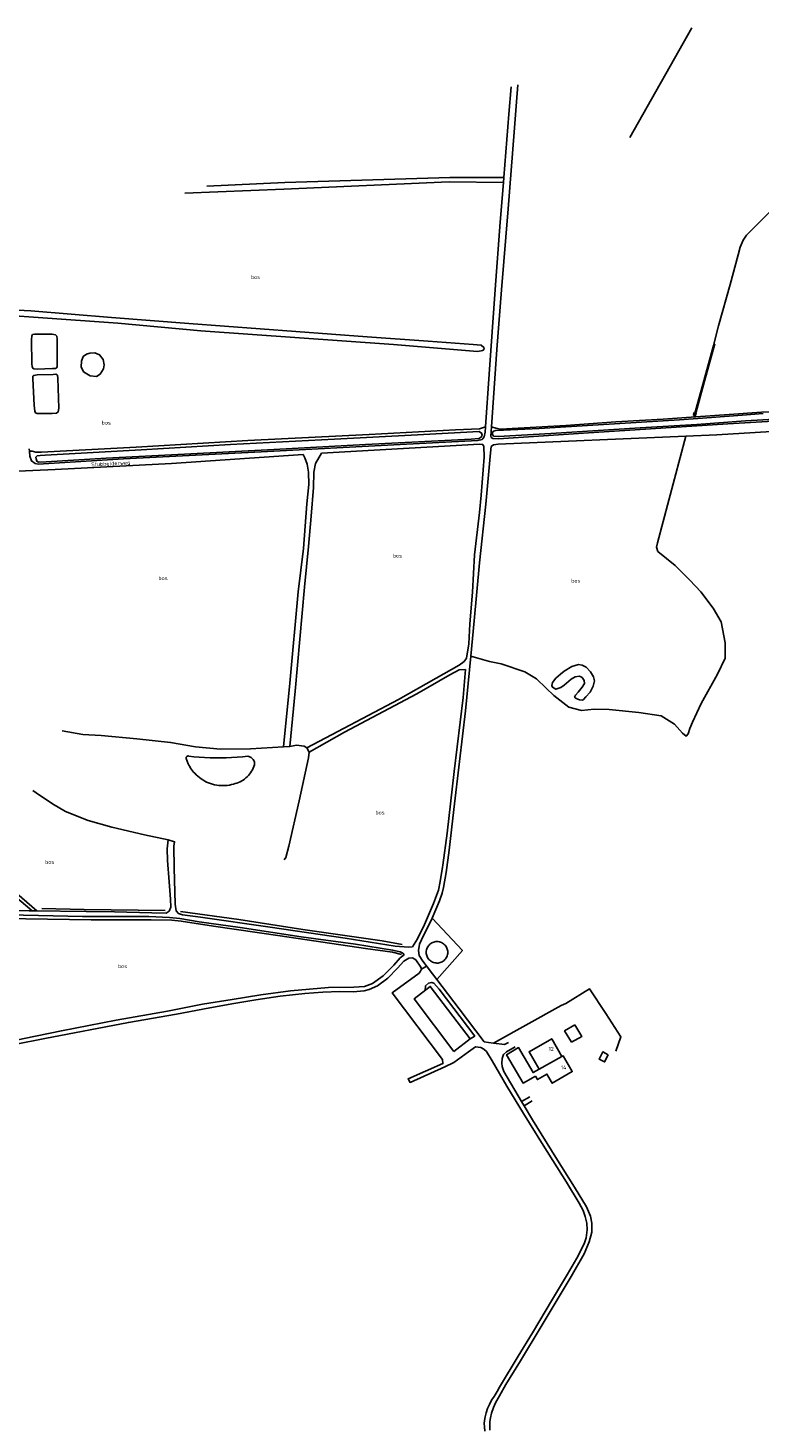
# Model space of a CAD drawing. Header units: metres. Extents: x 226218 to 240385, y 439369 to 449677.
# Tile 14 of 256: x 227448 to 227918, y 440814 to 441713. Entities that reach past the tile are written whole.
import ezdxf

# ---------------------------------------------------------------- set-up
doc = ezdxf.new("R2010")
doc.units = ezdxf.units.M
doc.header["$MEASUREMENT"] = 0
for name, color, linetype in [('CULTUURAANDUIDING', 253, 'Continuous'), ('DAKRAND', 4, 'Continuous'), ('DAKRAND-BYG', 4, 'Continuous'), ('HOOFDGEBOUW', 4, 'Continuous'), ('HOUTWAL', 253, 'Continuous'), ('HUISNUMMER', 253, 'Continuous'), ('INSTEEKSLOOT', 153, 'Continuous'), ('KANTVERH', 253, 'Continuous'), ('MIDSLTGREPPEL', 253, 'Continuous'), ('OVERIGEAFSCH', 253, 'Continuous'), ('OVLIJNOBJ', 253, 'Continuous'), ('RASTER', 253, 'Continuous'), ('STRAATNAAM', 253, 'Continuous'), ('TUSSENMUUR', 253, 'Continuous')]:
    doc.layers.add(name, color=color, linetype=linetype)
doc.styles.get("Standard").update_dxf_attribs({"font": 'iso.shx'})

msp = doc.modelspace()

# ---------------------------------------------------------------- linework, layer by layer
at = {"layer": 'DAKRAND'}
msp.add_lwpolyline([(227772.16, 441042.44), (227772.05, 441042.38), (227762.66, 441058.45), (227755.01, 441053.85), (227765.54, 441035.68), (227773.51, 441040.09)], dxfattribs=at)
at = {"layer": 'DAKRAND-BYG'}
for points in [[(227711.89, 441126.31), (227711.17, 441126.43), (227710.45, 441126.47), (227709.73, 441126.44), (227709.02, 441126.34), (227708.32, 441126.16), (227707.64, 441125.91), (227707, 441125.59), (227706.39, 441125.2), (227705.82, 441124.75), (227705.31, 441124.24), (227704.85, 441123.69), (227704.45, 441123.09), (227704.11, 441122.45), (227703.85, 441121.78), (227703.65, 441121.08), (227703.53, 441120.37), (227703.49, 441119.65), (227703.52, 441118.93), (227703.62, 441118.21), (227703.8, 441117.51), (227704.05, 441116.84), (227704.38, 441116.19), (227704.76, 441115.58), (227705.21, 441115.02), (227705.72, 441114.5), (227706.27, 441114.04), (227706.88, 441113.64), (227707.51, 441113.31), (227708.19, 441113.04), (227708.88, 441112.85)], [(227708.88, 441112.85), (227709.59, 441112.73), (227710.31, 441112.68), (227711.04, 441112.71), (227711.75, 441112.82), (227712.45, 441113), (227713.13, 441113.25), (227713.77, 441113.57), (227714.38, 441113.96), (227714.95, 441114.41), (227715.46, 441114.91), (227715.92, 441115.47), (227716.32, 441116.07), (227716.66, 441116.71), (227716.92, 441117.38), (227717.11, 441118.08), (227717.23, 441118.79), (227717.28, 441119.51), (227717.25, 441120.23), (227717.14, 441120.94), (227716.96, 441121.64), (227716.71, 441122.32), (227716.39, 441122.97), (227716.01, 441123.57), (227715.56, 441124.14), (227715.05, 441124.66), (227714.49, 441125.12), (227713.89, 441125.52), (227713.25, 441125.85), (227712.58, 441126.11), (227711.89, 441126.31)], [(227721.08, 441055.98), (227731.62, 441064.02), (227706.06, 441097.66), (227695.67, 441089.72), (227721.08, 441055.98)], [(227796.59, 441061.82), (227792.23, 441069.09), (227798.79, 441072.98)], [(227798.79, 441072.98), (227803.28, 441065.62), (227796.59, 441061.82)], [(227820.19, 441053.83), (227817.82, 441049.23), (227814.34, 441051.02), (227816.71, 441055.62), (227820.19, 441053.83)]]:
    msp.add_lwpolyline(points, dxfattribs=at)
at = {"layer": 'HOOFDGEBOUW'}
msp.add_line((227775.83, 441044.55), (227772.16, 441042.44), dxfattribs=at)
for points in [[(227790.51, 441052.75), (227783.96, 441064.12), (227769.39, 441055.73), (227775.83, 441044.55)], [(227773.51, 441040.09), (227774.78, 441037.88), (227780.93, 441041.42), (227784.29, 441035.59), (227797.14, 441042.99), (227791.27, 441053.19), (227790.51, 441052.75)]]:
    msp.add_lwpolyline(points, dxfattribs=at)
at = {"layer": 'HOUTWAL'}
msp.add_line((227873.8, 441712.91), (227834.05, 441642.7), dxfattribs=at)
msp.add_lwpolyline([(227707.33, 441141.56), (227726.73, 441120.72), (227710.34, 441102.17)], dxfattribs=at)
at = {"layer": 'INSTEEKSLOOT'}
for p, q in [((227550.85, 441240.66), (227549.49, 441243.93)), ((227551.22, 441245.58), (227554.39, 441245.16))]:
    msp.add_line(p, q, dxfattribs=at)
for points in [[(227415.02, 441529.95), (227421.28, 441529.39), (227454.62, 441527.14), (227505.62, 441523.41), (227558.82, 441518.58), (227682.51, 441509.81), (227736.36, 441505.29), (227739.82, 441505.95), (227740.73, 441506.87), (227740.51, 441507.91), (227738.62, 441509.22), (227733.64, 441509.8), (227704.75, 441511.82), (227665.64, 441514.59), (227551.17, 441523.33), (227501.55, 441527.01), (227449.79, 441531.37), (227418.96, 441532.95)], [(227487.58, 441504.19), (227485.57, 441503.58), (227483.41, 441501.99), (227482.28, 441499.07), (227482.09, 441495.42), (227483.61, 441492.21), (227487.85, 441489.66), (227492.04, 441489.28), (227494.39, 441490.73), (227496.43, 441494.1), (227496.86, 441496.73), (227496.3, 441500.19), (227493.96, 441503.19), (227490.95, 441504.45), (227487.58, 441504.19)], [(227919.54, 441465.38), (227906.14, 441464.4), (227886.35, 441462.92), (227865.88, 441461.48), (227813.72, 441458.21), (227775.84, 441455.84), (227753.1, 441454.66)], [(227876.7, 441465.76), (227876.47, 441464.72), (227876.02, 441464.13), (227875.59, 441464.02), (227875.19, 441464.24), (227874.97, 441464.76), (227875.39, 441466.19)], [(227459.11, 441438.74), (227455.9, 441438.51), (227453.9, 441438.23), (227453.07, 441437.42), (227453.19, 441436.34), (227453.62, 441434.85), (227454.73, 441434.28), (227459.72, 441434.38), (227498.06, 441436.69), (227548.39, 441439.39), (227605.77, 441442.33), (227664.42, 441445.51), (227732.3, 441448.88), (227737.24, 441449.36), (227738.64, 441450.18), (227739.3, 441451.64), (227738.88, 441452.9), (227737.33, 441453.83), (227733.41, 441453.64), (227697.76, 441451.7), (227644.54, 441449.06), (227577.91, 441445.56), (227520.65, 441442.06), (227459.11, 441438.74)], [(227753.1, 441454.66), (227748.14, 441454.6), (227746.7, 441454.19), (227745.99, 441453.21), (227745.97, 441451.88), (227746.72, 441450.98), (227749.57, 441450.77), (227783.34, 441452.64), (227840.73, 441456.36), (227877.07, 441458.44), (227908.17, 441460.65), (227930.52, 441461.95)], [(227805.91, 441283.55), (227804.4, 441281.9), (227803.6, 441281.53), (227801.68, 441281.63), (227799.57, 441282.41), (227798.66, 441283.43), (227799.24, 441284.71), (227800.9, 441286.63), (227803.44, 441289.77), (227804.92, 441292.16), (227804.79, 441294.04), (227803.58, 441295.91), (227801.81, 441296.95), (227798.96, 441296.48), (227796.34, 441294.82), (227792.05, 441290.97), (227789.91, 441289.55), (227786.68, 441288.42), (227784.43, 441289.69), (227784.05, 441290.79), (227784.46, 441292.73), (227786.68, 441295.54), (227789.49, 441298.21), (227792.04, 441300.14), (227796.91, 441303.13), (227801.06, 441304.34), (227803.49, 441303.93), (227806.1, 441302.57), (227808.84, 441299.65), (227810.72, 441296.34), (227811.45, 441293.8), (227810.54, 441290.33)], [(227810.54, 441290.33), (227808.57, 441286.63), (227805.91, 441283.55)], [(227549.49, 441243.93), (227549.45, 441244.25), (227549.48, 441244.57), (227549.58, 441244.87), (227549.76, 441245.14), (227549.99, 441245.37), (227550.27, 441245.53), (227550.58, 441245.62), (227550.9, 441245.64), (227551.22, 441245.58)], [(227554.98, 441234.57), (227554.24, 441235.33), (227553.55, 441236.14), (227552.91, 441236.98), (227552.32, 441237.85), (227551.77, 441238.76), (227551.28, 441239.7), (227550.85, 441240.66)], [(227554.39, 441245.16), (227557.85, 441244.87), (227561.3, 441244.66), (227564.77, 441244.51), (227568.24, 441244.43), (227571.7, 441244.42), (227575.17, 441244.48), (227578.63, 441244.61), (227582.1, 441244.8), (227585.55, 441245.07), (227589, 441245.41)], [(227593.25, 441239.86), (227592.9, 441238.79), (227592.48, 441237.76), (227591.99, 441236.75), (227591.45, 441235.77), (227590.84, 441234.83), (227590.17, 441233.93), (227589.45, 441233.08), (227588.67, 441232.27), (227587.84, 441231.51), (227586.97, 441230.81), (227586.05, 441230.16), (227585.1, 441229.58), (227584.11, 441229.05), (227583.09, 441228.59), (227582.04, 441228.2), (227580.97, 441227.88), (227579.88, 441227.62)], [(227589, 441245.41), (227589.6, 441245.3), (227590.17, 441245.13), (227590.72, 441244.89), (227591.23, 441244.58), (227591.7, 441244.2), (227592.13, 441243.78), (227592.49, 441243.3), (227592.8, 441242.78), (227593.03, 441242.23), (227593.2, 441241.65), (227593.29, 441241.06), (227593.31, 441240.46), (227593.25, 441239.86)], [(227579.88, 441227.62), (227578.56, 441227.26), (227577.23, 441226.97), (227575.88, 441226.76), (227574.52, 441226.63), (227573.16, 441226.58), (227571.79, 441226.6), (227570.43, 441226.7), (227569.08, 441226.88), (227567.74, 441227.13), (227566.41, 441227.46), (227565.11, 441227.87), (227563.83, 441228.34), (227562.58, 441228.89), (227561.37, 441229.51), (227560.19, 441230.2), (227559.05, 441230.95), (227557.96, 441231.77), (227556.91, 441232.65), (227555.92, 441233.58), (227554.98, 441234.57)]]:
    msp.add_lwpolyline(points, dxfattribs=at)
at = {"layer": 'KANTVERH'}
for p, q in [((227753.21, 441616.86), (227718.54, 441616.85)), ((227718.22, 441614.13), (227752.96, 441613.7)), ((227539.97, 441433.31), (227624.57, 441439.24)), ((227700.35, 441108.77), (227703.58, 441110.79)), ((227764.64, 441023.72), (227769.83, 441026.9)), ((227771.32, 441024.16), (227766.21, 441021.11))]:
    msp.add_line(p, q, dxfattribs=at)
for points in [[(227757.97, 441675.11), (227756.39, 441657.6), (227753.21, 441616.86), (227752.96, 441613.7), (227750.98, 441588.23), (227747.58, 441545)], [(227751.82, 441544.88), (227756.1, 441596.75), (227759.93, 441646.15), (227761.42, 441665.41), (227762.14, 441676.47)], [(227718.54, 441616.85), (227612.84, 441613.7), (227562.64, 441611.37)], [(227718.22, 441614.13), (227612.16, 441609.44), (227548.71, 441606.82)], [(227747.58, 441545), (227743.77, 441490.62), (227741.42, 441456.86), (227741.2, 441453.57), (227740.71, 441450.41), (227739.33, 441448.8), (227736.49, 441448.08), (227686.66, 441445.5), (227597.55, 441440.8), (227509.22, 441436.29), (227454.54, 441432.93), (227452.51, 441433.46), (227450.32, 441435.03), (227449.25, 441438.13), (227448.93, 441441.29), (227448.78, 441442.74)], [(227751.82, 441544.88), (227748.82, 441506.45), (227745.25, 441456.91), (227744.82, 441450.91), (227745.15, 441450.09), (227746.12, 441449.38), (227749.84, 441449.22), (227804.27, 441452.74), (227896.84, 441458.92), (227951.15, 441462.02), (227976.43, 441463.83), (227981.34, 441464.18), (227982.51, 441464.76), (227983.62, 441466), (227983.97, 441467.89), (227983.89, 441471.36), (227983.84, 441473.52)], [(227976.72, 441458.82), (227961.38, 441457.07), (227948.76, 441455.8), (227945.2, 441455.45), (227939.1, 441454.83), (227889.95, 441451.8), (227870.03, 441450.88), (227749.6, 441445.71), (227746.59, 441445.3), (227745.18, 441444.25), (227744.62, 441440.22), (227741.63, 441407.22)], [(227636.25, 441439.91), (227737.69, 441445.75), (227739.56, 441445.58), (227740.52, 441444.38), (227740.58, 441437.43), (227738.66, 441413.08)], [(227624.57, 441439.24), (227625.51, 441436.98), (227627.03, 441432.84), (227627.96, 441427.83), (227628.18, 441419.93), (227626.84, 441407.45), (227624.84, 441378.76), (227621.32, 441350.97), (227615.94, 441292.36), (227611.82, 441251.48), (227615.94, 441251.69), (227619.3, 441287.18), (227625.37, 441354.04), (227627.92, 441380.17), (227629.71, 441399.64), (227631.08, 441417.95), (227631.46, 441427.89), (227632.35, 441433.34), (227636.25, 441439.91)], [(227406.88, 441427.41), (227432.13, 441427.94), (227465.48, 441429.44), (227539.97, 441433.31)], [(227738.66, 441413.08), (227737.64, 441401.9), (227734.49, 441374.63), (227733.23, 441350.79), (227731.4, 441330.43), (227730.7, 441317.68), (227729.22, 441308.35)], [(227741.63, 441407.22), (227737.59, 441369.61), (227734.3, 441332.38), (227732.16, 441309.72), (227728.7, 441274.64), (227724.88, 441242.12), (227721.26, 441211.26), (227718.27, 441185.09), (227716.16, 441170.87), (227714.52, 441161.14), (227713.66, 441157.62), (227712, 441152.68), (227707.33, 441141.56)], [(227729.22, 441308.35), (227727.73, 441306.21), (227724.67, 441303.86), (227709.93, 441295.49), (227685.65, 441281.79), (227646.68, 441261.38), (227626.98, 441250.92), (227628.33, 441248.15), (227650.98, 441260.86), (227697.48, 441285.58), (227718.68, 441297.74), (227724.57, 441300.93), (227728.65, 441301.23)], [(227728.65, 441301.23), (227727.2, 441283.17), (227721.44, 441235.56), (227716.94, 441196.15), (227714.2, 441175.45), (227714, 441174.32)], [(227450.66, 441146.16), (227439.38, 441155.93), (227423.98, 441172.84), (227405.38, 441189.51), (227395.73, 441202.36), (227385.59, 441210.5), (227383.88, 441211.81)], [(227453.74, 441146.13), (227440.78, 441157.37), (227425.39, 441174.26), (227406.86, 441190.86), (227397.18, 441203.76), (227386.67, 441212.2), (227384.35, 441213.34)], [(227694.73, 441123.13), (227692.08, 441122.92), (227683.51, 441123.54), (227651.48, 441128.6), (227603.36, 441135.73), (227558.66, 441142.11), (227547.09, 441143.56), (227544.46, 441144.49), (227542.97, 441146.23), (227542.52, 441150.44), (227541.82, 441173.88), (227541.59, 441187.64), (227542.07, 441190.61), (227537.97, 441191.7), (227537.34, 441185.93), (227537.46, 441178.58), (227538.51, 441164.76), (227539.42, 441153.6), (227539.6, 441148.56), (227538.66, 441146.1), (227536.56, 441144.8), (227527.35, 441144.94), (227503.47, 441145.66), (227485.31, 441145.83), (227452.2, 441146.14), (227448.66, 441146.18), (227410.98, 441146.52)], [(227714, 441174.32), (227712.4, 441165.12), (227711.29, 441159.53), (227708.18, 441150.9), (227702.35, 441137.52), (227697.76, 441128.27), (227694.73, 441123.13)], [(227416.67, 441143.97), (227483.04, 441142.49), (227525.61, 441142.48), (227538.87, 441141.96), (227545.42, 441141.26), (227557.86, 441139.22), (227584.21, 441135.44), (227623.23, 441129.63), (227658.05, 441124.8), (227681.84, 441121.04), (227686.65, 441119.96), (227688.39, 441119.13), (227689.32, 441118.03)], [(227707.33, 441141.56), (227707.18, 441141.19), (227701.75, 441130.32), (227699.06, 441124.78), (227698.42, 441120.66), (227698.85, 441117.52), (227701.2, 441113.83), (227710.34, 441102.17)], [(227689.32, 441118.03), (227686.77, 441116.13), (227682.76, 441111.23), (227675.8, 441104.42), (227668.9, 441099.58), (227663.86, 441097.6), (227656.96, 441097.23), (227640.78, 441097), (227616.41, 441094.93), (227597.46, 441092.37), (227579.01, 441089.4), (227560.04, 441086.27), (227537.45, 441081.88), (227504.47, 441075.98), (227469.48, 441069.28), (227445.6, 441064.28), (227423, 441059.62), (227405.73, 441055.26), (227402.77, 441053.96), (227401.38, 441052.43)], [(227458.78, 441064.29), (227512.46, 441074.57), (227543.21, 441079.94), (227564.61, 441083.88), (227580.1, 441086.78), (227594.24, 441089.1), (227609.85, 441091.42), (227625.64, 441093.15), (227637.24, 441094.01), (227648, 441094.37), (227656.66, 441094.21), (227663.7, 441094.81), (227666.8, 441095.63), (227672.17, 441098.03), (227678.73, 441102.9), (227685.14, 441109.45), (227689.09, 441113.97), (227692.24, 441115.81), (227694.56, 441115.94)], [(227694.56, 441115.94), (227696.88, 441114.68), (227699.94, 441110.06), (227700.35, 441108.77), (227699.81, 441107.4), (227698.92, 441106.3), (227681.61, 441093.48), (227713.85, 441050.77), (227714.14, 441048.11), (227691.8, 441038.33), (227693.07, 441036.03), (227715.38, 441046.02), (227721.27, 441048.88), (227730.66, 441055.69), (227735.08, 441058.9)], [(227731.62, 441064.02), (227734.55, 441065.79), (227711.79, 441095.95), (227708.35, 441099.78), (227707.04, 441100.31), (227705, 441099.75), (227702.92, 441098.03), (227702.81, 441095.17)], [(227710.34, 441102.17), (227724.69, 441083.22), (227740.67, 441062.19), (227743.46, 441061.76), (227746.56, 441061.33)], [(227419.64, 441056.59), (227458.78, 441064.29)], [(227794.13, 440912.96), (227800.15, 440923.18), (227804.88, 440932.4), (227806.05, 440936.41), (227806.62, 440941.44), (227806.38, 440945.78), (227805.51, 440950.04), (227804.11, 440953.8), (227801.67, 440958.57), (227793.36, 440971.95), (227778.58, 440995.81), (227765.94, 441016.13), (227755.22, 441033.76), (227745.73, 441049.85), (227742.05, 441055.93), (227740.52, 441057.38), (227738.58, 441058.53), (227735.08, 441058.9)], [(227746.56, 441061.33), (227753.6, 441060.35), (227756.19, 441061.77)], [(227760.56, 441058.98), (227755.05, 441055.74), (227753.11, 441053.96), (227752.14, 441051.52), (227751.88, 441048.48), (227752.12, 441046.32), (227753.29, 441043.11), (227764.64, 441023.72), (227766.21, 441021.11), (227771.71, 441011.98), (227786.68, 440987.91), (227798.47, 440968.92), (227806.3, 440956.11), (227808.9, 440950.2), (227809.73, 440945.81), (227809.65, 440939.9), (227808.05, 440933.75), (227804.84, 440925.98), (227796.35, 440911.47)], [(227794.13, 440912.96), (227784.46, 440896.85), (227771.6, 440875.43), (227762.54, 440860.39), (227750.56, 440840.52), (227748.87, 440837.66), (227746.95, 440834.46), (227745.42, 440832), (227744.14, 440829.43), (227742.86, 440826.71), (227741.92, 440823.97), (227741.21, 440821.49), (227740.79, 440819.12), (227740.73, 440817.14), (227740.82, 440815.01), (227740.98, 440812.31)], [(227754.57, 440842.1), (227763.83, 440857.39), (227776.47, 440878.36), (227796.35, 440911.47)], [(227744.33, 440812.88), (227744.18, 440814.78), (227744.21, 440816.56), (227744.37, 440818.32), (227744.68, 440820.72), (227745.39, 440823.76), (227746.56, 440827.32), (227747.92, 440830.5), (227750.36, 440834.9), (227754.57, 440842.1)]]:
    msp.add_lwpolyline(points, dxfattribs=at)
at = {"layer": 'MIDSLTGREPPEL'}
for points in [[(227903.47, 441567.23), (227904.9, 441572.3), (227906.07, 441575.3), (227906.77, 441576.82), (227908.92, 441579.95), (227918.9, 441589.91), (227932.8, 441604.16)], [(227903.47, 441567.23), (227898.39, 441548.29), (227891.02, 441521.66), (227887.67, 441509.09)], [(227875.65, 441464.88), (227881.55, 441486.34), (227887.67, 441509.09)], [(227687.5, 441118.11), (227681.78, 441119.69), (227664.52, 441122.04), (227609.72, 441130.12), (227567.01, 441136.45), (227546.3, 441139.52), (227540.36, 441140.21), (227527.06, 441140.38), (227488.62, 441140.49), (227446.69, 441141.15), (227412.92, 441141.49), (227381.39, 441140.6)], [(227535.91, 441146.34), (227484.05, 441147.07), (227456.94, 441147.61)], [(227545.84, 441145.83), (227583.21, 441140.64), (227624.33, 441134.28), (227675.29, 441126.89), (227687.95, 441124.7)]]:
    msp.add_lwpolyline(points, dxfattribs=at)
at = {"layer": 'OVERIGEAFSCH'}
msp.add_lwpolyline([(227876.41, 441463.29), (227855.41, 441461.86), (227825.11, 441460), (227793.08, 441457.79), (227762.38, 441455.94), (227751.03, 441455.46), (227748.12, 441456), (227745.25, 441456.91)], dxfattribs=at)
at = {"layer": 'OVLIJNOBJ'}
for points in [[(227463.63, 441494.24), (227465.79, 441494.44), (227466.37, 441494.68), (227466.83, 441495.38), (227466.79, 441500.13), (227466.77, 441513.41), (227466.42, 441515.08), (227465.56, 441515.94), (227463.5, 441516.31), (227452.27, 441516.32), (227450.98, 441516.18), (227450.37, 441515.32), (227450.23, 441512.83), (227450.54, 441497.41), (227450.65, 441495.53), (227451.11, 441494.51), (227451.84, 441494.11), (227453.98, 441493.87), (227463.63, 441494.24)], [(227464.14, 441490.59), (227465.9, 441490.64), (227466.36, 441490.56), (227466.91, 441489.97), (227467.09, 441488.06), (227467.83, 441468.82), (227467.26, 441466.42), (227466.38, 441465.71), (227463.5, 441465.5), (227453.87, 441465.47), (227452.73, 441465.87), (227452.37, 441466.92), (227452.06, 441470.72), (227451.16, 441487.73), (227451.21, 441489.36), (227451.67, 441489.85), (227453.82, 441490.21), (227464.14, 441490.59)], [(227448.93, 441441.29), (227450.7, 441441.24), (227453.08, 441440.7), (227456.68, 441440.67), (227476.77, 441441.73), (227517.45, 441443.78), (227589.1, 441448.15), (227666.76, 441451.92), (227722.25, 441454.89), (227737.68, 441455.62), (227741.42, 441456.86)], [(227870.03, 441450.88), (227851.81, 441382.42), (227851.12, 441379.61), (227852.07, 441376.91), (227863.2, 441367.9), (227872.47, 441358.49), (227879.7, 441350.95), (227887.44, 441340.4), (227892.66, 441331.74), (227895.2, 441318.34), (227895.23, 441308.4), (227890.38, 441298.2), (227879.86, 441279.25), (227874.23, 441267.33), (227872.61, 441263.34), (227871.56, 441259.9), (227870.16, 441258.32), (227867.75, 441260.28), (227862.72, 441265.97), (227854.2, 441271.42), (227839.9, 441273.58), (227820.82, 441275.48), (227811.26, 441275.59), (227803.01, 441274.75), (227794.97, 441277.03), (227785.29, 441284.54), (227780.36, 441289.24), (227774.18, 441295.13), (227766.62, 441299.59), (227751.55, 441304.85), (227743.98, 441306.35), (227732.16, 441309.72)], [(227611.82, 441251.48), (227590.71, 441250.25), (227571.58, 441250.01), (227555.46, 441251.51), (227539.46, 441254.37), (227517.78, 441256.56), (227495.05, 441258.66), (227483.29, 441259.46), (227469.94, 441261.72)], [(227612.26, 441178.93), (227613.32, 441180.46), (227615.38, 441187.7), (227622.02, 441216.91), (227627.87, 441244.49), (227628.33, 441248.15)], [(227626.98, 441250.92), (227625.18, 441251.95), (227620.33, 441252.46), (227615.94, 441251.69)], [(227537.97, 441191.7), (227522.77, 441195.1), (227501.69, 441199.83), (227486.52, 441204.24), (227472.16, 441209.99), (227463.76, 441214.97), (227453.36, 441222.03), (227451.16, 441223.56)]]:
    msp.add_lwpolyline(points, dxfattribs=at)
at = {"layer": 'RASTER'}
for points in [[(227875.96, 441464.11), (227882.03, 441486.21), (227888.5, 441510.28)], [(227967.44, 441469.46), (227966.24, 441469.33), (227951.34, 441467.58), (227937.08, 441466.91), (227931.19, 441466.76), (227918.52, 441466.36), (227897.76, 441464.89), (227876.41, 441463.29)], [(227825.17, 441056.09), (227828.36, 441065.33), (227818.6, 441080.25), (227808.26, 441096.13), (227793.03, 441086.71)], [(227793.03, 441086.71), (227790.1, 441085.35), (227746.56, 441061.33)]]:
    msp.add_lwpolyline(points, dxfattribs=at)
at = {"layer": 'TUSSENMUUR'}
msp.add_line((227775.83, 441044.55), (227790.51, 441052.75), dxfattribs=at)

# ---------------------------------------------------------------- texts
at = {"layer": 'CULTUURAANDUIDING'}
for p in [(227590.98, 441551.78), (227495.27, 441458.33), (227682.04, 441372.97), (227531.66, 441358.49), (227796.44, 441356.87), (227670.87, 441208.07), (227458.96, 441176.34), (227505.67, 441109.44)]:
    msp.add_text('bos', height=2.5, dxfattribs=at).set_placement(p)
at = {"layer": 'HUISNUMMER'}
for s, p in [('12', (227781.99, 441056.33)), ('14', (227789.88, 441044.48))]:
    msp.add_text(s, height=2.5, dxfattribs=at).set_placement(p)
at = {"layer": 'STRAATNAAM'}
msp.add_text('Stubbelderweg', height=2.5, rotation=2.8109, dxfattribs=at).set_placement((227488.62, 441431.52))

doc.saveas('drawing.dxf')
